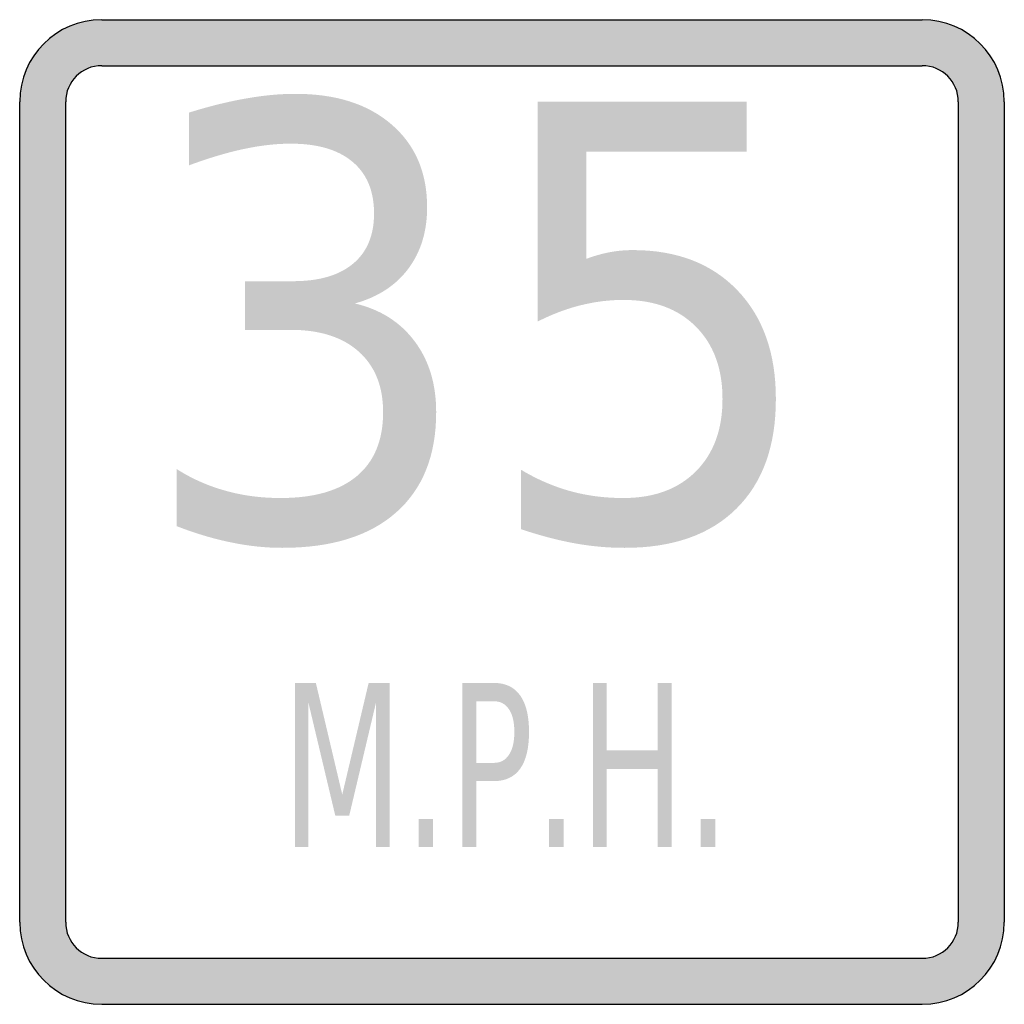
# Model space of a CAD drawing. Header units: inches. Extents: x -0.5 to 0.5, y -0.5 to 0.5.
import ezdxf

# ---------------------------------------------------------------- set-up
doc = ezdxf.new("R2010")
doc.units = ezdxf.units.IN
doc.header["$MEASUREMENT"] = 0

msp = doc.modelspace()

# ---------------------------------------------------------------- hatches: boundary and pattern name
h = msp.add_hatch(color=7)
h.paths.add_polyline_path([(0.4167, -0.5), (-0.4167, -0.5), (-0.4223, -0.4998), (-0.428, -0.4992), (-0.4335, -0.4983), (-0.4388, -0.497), (-0.444, -0.4953), (-0.4492, -0.4935), (-0.454, -0.4912), (-0.4587, -0.4887), (-0.4633, -0.4858), (-0.4675, -0.4827), (-0.4717, -0.4792), (-0.4757, -0.4757), (-0.4792, -0.4717), (-0.4827, -0.4677), (-0.4858, -0.4633), (-0.4887, -0.4587), (-0.4912, -0.454), (-0.4935, -0.4492), (-0.4953, -0.444), (-0.497, -0.4388), (-0.4983, -0.4335), (-0.4992, -0.428), (-0.4998, -0.4223), (-0.5, -0.4167), (-0.5, 0.4167), (-0.4998, 0.4223), (-0.4992, 0.428), (-0.4983, 0.4335), (-0.497, 0.4388), (-0.4953, 0.444), (-0.4935, 0.4492), (-0.4912, 0.454), (-0.4887, 0.4587), (-0.4858, 0.4633), (-0.4827, 0.4677), (-0.4792, 0.4717), (-0.4757, 0.4757), (-0.4717, 0.4792), (-0.4675, 0.4827), (-0.4633, 0.4858), (-0.4587, 0.4887), (-0.454, 0.4912), (-0.4492, 0.4935), (-0.444, 0.4953), (-0.4388, 0.497), (-0.4335, 0.4983), (-0.428, 0.4992), (-0.4223, 0.4998), (-0.4167, 0.5), (0.4167, 0.5), (0.4223, 0.4998), (0.428, 0.4992), (0.4335, 0.4983), (0.4388, 0.497), (0.444, 0.4953), (0.4492, 0.4935), (0.454, 0.4912), (0.4587, 0.4887), (0.4633, 0.4858), (0.4677, 0.4827), (0.4717, 0.4792), (0.4757, 0.4757), (0.4792, 0.4717), (0.4827, 0.4677), (0.4858, 0.4633), (0.4887, 0.4587), (0.4912, 0.454), (0.4935, 0.4492), (0.4953, 0.444), (0.497, 0.4388), (0.4983, 0.4335), (0.4992, 0.428), (0.4998, 0.4223), (0.5, 0.4167), (0.5, -0.4167), (0.4998, -0.4223), (0.4992, -0.428), (0.4983, -0.4335), (0.497, -0.4388), (0.4953, -0.444), (0.4935, -0.4492), (0.4912, -0.454), (0.4887, -0.4587), (0.4858, -0.4633), (0.4827, -0.4677), (0.4792, -0.4717), (0.4757, -0.4757), (0.4717, -0.4792), (0.4677, -0.4827), (0.4633, -0.4858), (0.4587, -0.4887), (0.454, -0.4912), (0.4492, -0.4935), (0.444, -0.4953), (0.4388, -0.497), (0.4335, -0.4983), (0.428, -0.4992), (0.4223, -0.4998), (0.4167, -0.5)])
h.paths.add_polyline_path([(-0.4533, 0.4167), (-0.453, 0.4217), (-0.452, 0.4263), (-0.4505, 0.431), (-0.4483, 0.4352), (-0.4457, 0.439), (-0.4427, 0.4427), (-0.439, 0.4457), (-0.4352, 0.4483), (-0.431, 0.4505), (-0.4263, 0.452), (-0.4217, 0.453), (-0.4167, 0.4533), (0.4167, 0.4533), (0.4217, 0.453), (0.4263, 0.452), (0.431, 0.4505), (0.4352, 0.4483), (0.439, 0.4457), (0.4427, 0.4427), (0.4457, 0.439), (0.4483, 0.4352), (0.4505, 0.431), (0.452, 0.4263), (0.453, 0.4217), (0.4533, 0.4167), (0.4533, -0.4167), (0.453, -0.4217), (0.452, -0.4263), (0.4505, -0.431), (0.4483, -0.4352), (0.4457, -0.439), (0.4427, -0.4427), (0.439, -0.4457), (0.4352, -0.4483), (0.431, -0.4505), (0.4263, -0.452), (0.4217, -0.453), (0.4167, -0.4533), (-0.4167, -0.4533), (-0.4217, -0.453), (-0.4263, -0.452), (-0.431, -0.4505), (-0.4352, -0.4483), (-0.439, -0.4457), (-0.4427, -0.4427), (-0.4457, -0.439), (-0.4483, -0.4352), (-0.4505, -0.431), (-0.452, -0.4263), (-0.453, -0.4217), (-0.4533, -0.4167), (-0.4533, 0.4167)], flags=0)
h = msp.add_hatch(color=7)
edge = h.paths.add_edge_path()
edge.add_spline(control_points=[(-0.1595, 0.2118), (-0.1337, 0.2057), (-0.1135, 0.1929), (-0.0989, 0.1734), (-0.0843, 0.154), (-0.077, 0.13), (-0.077, 0.1014), (-0.077, 0.0575), (-0.0905, 0.0236), (-0.1176, -0.0004), (-0.1447, -0.0244), (-0.1833, -0.0364), (-0.2333, -0.0364), (-0.2502, -0.0364), (-0.2675, -0.0346), (-0.2852, -0.0309), (-0.303, -0.0273), (-0.3214, -0.0218), (-0.3405, -0.0144)], knot_values=[0, 0, 0, 0, 1, 1, 1, 2, 2, 2, 3, 3, 3, 4, 4, 4, 5, 5, 5, 6, 6, 6, 6], degree=3, periodic=0)
edge.add_line((-0.3405, -0.0144), (-0.3405, 0.0436))
edge.add_spline(control_points=[(-0.3405, 0.0436), (-0.3254, 0.0339), (-0.3089, 0.0266), (-0.291, 0.0216), (-0.2732, 0.0166), (-0.2545, 0.0142), (-0.2351, 0.0142), (-0.2011, 0.0142), (-0.1753, 0.0216), (-0.1575, 0.0365), (-0.1398, 0.0514), (-0.1309, 0.073), (-0.1309, 0.1014), (-0.1309, 0.1276), (-0.1391, 0.1481), (-0.1556, 0.1629), (-0.1721, 0.1776), (-0.1951, 0.185), (-0.2247, 0.185)], knot_values=[0, 0, 0, 0, 1, 1, 1, 2, 2, 2, 3, 3, 3, 4, 4, 4, 5, 5, 5, 6, 6, 6, 6], degree=3, periodic=0)
edge.add_line((-0.2247, 0.185), (-0.2711, 0.185))
edge.add_line((-0.2711, 0.185), (-0.2711, 0.2344))
edge.add_line((-0.2711, 0.2344), (-0.2226, 0.2344))
edge.add_spline(control_points=[(-0.2226, 0.2344), (-0.196, 0.2344), (-0.1756, 0.2403), (-0.1614, 0.2522), (-0.1472, 0.264), (-0.1401, 0.281), (-0.1401, 0.3032), (-0.1401, 0.326), (-0.1474, 0.3435), (-0.162, 0.3557), (-0.1766, 0.368), (-0.1975, 0.3741), (-0.2247, 0.3741), (-0.2395, 0.3741), (-0.2554, 0.3723), (-0.2723, 0.3687), (-0.2892, 0.3651), (-0.3078, 0.3596), (-0.3282, 0.352)], knot_values=[0, 0, 0, 0, 1, 1, 1, 2, 2, 2, 3, 3, 3, 4, 4, 4, 5, 5, 5, 6, 6, 6, 6], degree=3, periodic=0)
edge.add_line((-0.3282, 0.352), (-0.3282, 0.4056))
edge.add_spline(control_points=[(-0.3282, 0.4056), (-0.3078, 0.412), (-0.2886, 0.4167), (-0.2706, 0.4199), (-0.2527, 0.4231), (-0.2358, 0.4247), (-0.2199, 0.4247), (-0.1788, 0.4247), (-0.1463, 0.4143), (-0.1223, 0.3936), (-0.0982, 0.3728), (-0.0862, 0.3448), (-0.0862, 0.3095), (-0.0862, 0.2849), (-0.0926, 0.2641), (-0.1053, 0.2471), (-0.118, 0.2301), (-0.136, 0.2184), (-0.1595, 0.2118)], knot_values=[0, 0, 0, 0, 1, 1, 1, 2, 2, 2, 3, 3, 3, 4, 4, 4, 5, 5, 5, 6, 6, 6, 6], degree=3, periodic=0)
h = msp.add_hatch(color=7)
edge = h.paths.add_edge_path()
edge.add_line((0.026, 0.4166), (0.2385, 0.4166))
edge.add_line((0.2385, 0.4166), (0.2385, 0.366))
edge.add_line((0.2385, 0.366), (0.0754, 0.366))
edge.add_line((0.0754, 0.366), (0.0754, 0.2571))
edge.add_spline(control_points=[(0.0754, 0.2571), (0.0833, 0.26), (0.0912, 0.2623), (0.0991, 0.2638), (0.1069, 0.2653), (0.1148, 0.266), (0.1227, 0.266), (0.1674, 0.266), (0.2028, 0.2524), (0.2289, 0.2252), (0.255, 0.198), (0.268, 0.1612), (0.268, 0.1148), (0.268, 0.0669), (0.2546, 0.0298), (0.2278, 0.0033), (0.201, -0.0232), (0.1632, -0.0364), (0.1144, -0.0364), (0.0975, -0.0364), (0.0804, -0.0349), (0.0631, -0.0317), (0.0457, -0.0285), (0.0277, -0.0237), (0.009, -0.0174)], knot_values=[0, 0, 0, 0, 1, 1, 1, 2, 2, 2, 3, 3, 3, 4, 4, 4, 5, 5, 5, 6, 6, 6, 7, 7, 7, 8, 8, 8, 8], degree=3, periodic=0)
edge.add_line((0.009, -0.0174), (0.009, 0.043))
edge.add_spline(control_points=[(0.009, 0.043), (0.0251, 0.0333), (0.0417, 0.0261), (0.0589, 0.0213), (0.0761, 0.0165), (0.0942, 0.0142), (0.1132, 0.0142), (0.1442, 0.0142), (0.1687, 0.0232), (0.1867, 0.0412), (0.2048, 0.0593), (0.2138, 0.0838), (0.2138, 0.1148), (0.2138, 0.1457), (0.2048, 0.1702), (0.1867, 0.1883), (0.1687, 0.2064), (0.1442, 0.2154), (0.1132, 0.2154), (0.0987, 0.2154), (0.0843, 0.2136), (0.0699, 0.21), (0.0555, 0.2065), (0.0409, 0.2009), (0.026, 0.1934)], knot_values=[0, 0, 0, 0, 1, 1, 1, 2, 2, 2, 3, 3, 3, 4, 4, 4, 5, 5, 5, 6, 6, 6, 7, 7, 7, 8, 8, 8, 8], degree=3, periodic=0)
edge.add_line((0.026, 0.1934), (0.026, 0.4166))
for points in [[(-0.2204, -0.1736), (-0.1992, -0.1736), (-0.1724, -0.287), (-0.1456, -0.1736), (-0.1244, -0.1736), (-0.1244, -0.3403), (-0.1382, -0.3403), (-0.1382, -0.1939), (-0.1653, -0.3083), (-0.1795, -0.3083), (-0.2067, -0.1939), (-0.2067, -0.3403), (-0.2204, -0.3403), (-0.2204, -0.1736)], [(0.0821, -0.1736), (0.0963, -0.1736), (0.0963, -0.2419), (0.1479, -0.2419), (0.1479, -0.1736), (0.1621, -0.1736), (0.1621, -0.3403), (0.1479, -0.3403), (0.1479, -0.2609), (0.0963, -0.2609), (0.0963, -0.3403), (0.0821, -0.3403), (0.0821, -0.1736)], [(-0.0949, -0.3119), (-0.0801, -0.3119), (-0.0801, -0.3403), (-0.0949, -0.3403), (-0.0949, -0.3119)], [(0.0376, -0.3119), (0.0525, -0.3119), (0.0525, -0.3403), (0.0376, -0.3403), (0.0376, -0.3119)], [(0.1916, -0.3119), (0.2065, -0.3119), (0.2065, -0.3403), (0.1916, -0.3403), (0.1916, -0.3119)]]:
    msp.add_hatch(color=7).paths.add_polyline_path(points)
h = msp.add_hatch(color=7)
edge = h.paths.add_edge_path()
edge.add_line((-0.0505, -0.1736), (-0.0184, -0.1736))
edge.add_spline(control_points=[(-0.0184, -0.1736), (-0.0066, -0.1736), (0.0023, -0.1778), (0.0083, -0.1863), (0.0143, -0.1947), (0.0173, -0.2071), (0.0173, -0.2234), (0.0173, -0.2399), (0.0143, -0.2523), (0.0083, -0.2607), (0.0023, -0.2691), (-0.0066, -0.2733), (-0.0184, -0.2733)], knot_values=[0, 0, 0, 0, 1, 1, 1, 2, 2, 2, 3, 3, 3, 4, 4, 4, 4], degree=3, periodic=0)
edge.add_line((-0.0184, -0.2733), (-0.0362, -0.2733))
edge.add_line((-0.0362, -0.2733), (-0.0362, -0.3403))
edge.add_line((-0.0362, -0.3403), (-0.0505, -0.3403))
edge.add_line((-0.0505, -0.3403), (-0.0505, -0.1736))
edge = h.paths.add_edge_path(flags=0)
edge.add_line((-0.0362, -0.1922), (-0.0362, -0.2548))
edge.add_line((-0.0362, -0.2548), (-0.0184, -0.2548))
edge.add_spline(control_points=[(-0.0184, -0.2548), (-0.0118, -0.2548), (-0.0067, -0.2521), (-0.0031, -0.2466), (0.0006, -0.2412), (0.0024, -0.2335), (0.0024, -0.2234), (0.0024, -0.2134), (0.0006, -0.2057), (-0.0031, -0.2003), (-0.0067, -0.1949), (-0.0118, -0.1922), (-0.0184, -0.1922)], knot_values=[0, 0, 0, 0, 1, 1, 1, 2, 2, 2, 3, 3, 3, 4, 4, 4, 4], degree=3, periodic=0)
edge.add_line((-0.0184, -0.1922), (-0.0362, -0.1922))

# ---------------------------------------------------------------- linework, layer by layer
at = {"color": 7}
for p, q in [((-0.4167, 0.5), (0.4167, 0.5)), ((-0.4167, 0.4533), (0.4167, 0.4533)), ((-0.5, -0.4167), (-0.5, 0.4167)), ((-0.4533, -0.4167), (-0.4533, 0.4167)), ((0.4533, 0.4167), (0.4533, -0.4167)), ((0.5, 0.4167), (0.5, -0.4167)), ((-0.4167, -0.4533), (0.4167, -0.4533)), ((-0.4167, -0.5), (0.4167, -0.5))]:
    msp.add_line(p, q, dxfattribs=at)
for points in [[(-0.4167, 0.5), (-0.4627, 0.5), (-0.5, 0.4627), (-0.5, 0.4167)], [(0.5, 0.4167), (0.5, 0.4627), (0.4627, 0.5), (0.4167, 0.5)], [(-0.4167, 0.4533), (-0.4369, 0.4533), (-0.4533, 0.4369), (-0.4533, 0.4167)], [(0.4533, 0.4167), (0.4533, 0.4369), (0.4369, 0.4533), (0.4167, 0.4533)], [(-0.5, -0.4167), (-0.5, -0.4627), (-0.4627, -0.5), (-0.4167, -0.5)], [(-0.4533, -0.4167), (-0.4533, -0.4369), (-0.4369, -0.4533), (-0.4167, -0.4533)], [(0.4167, -0.5), (0.4627, -0.5), (0.5, -0.4627), (0.5, -0.4167)], [(0.4167, -0.4533), (0.4369, -0.4533), (0.4533, -0.4369), (0.4533, -0.4167)]]:
    msp.add_open_spline(points, degree=3, dxfattribs=at)

doc.saveas('drawing.dxf')
